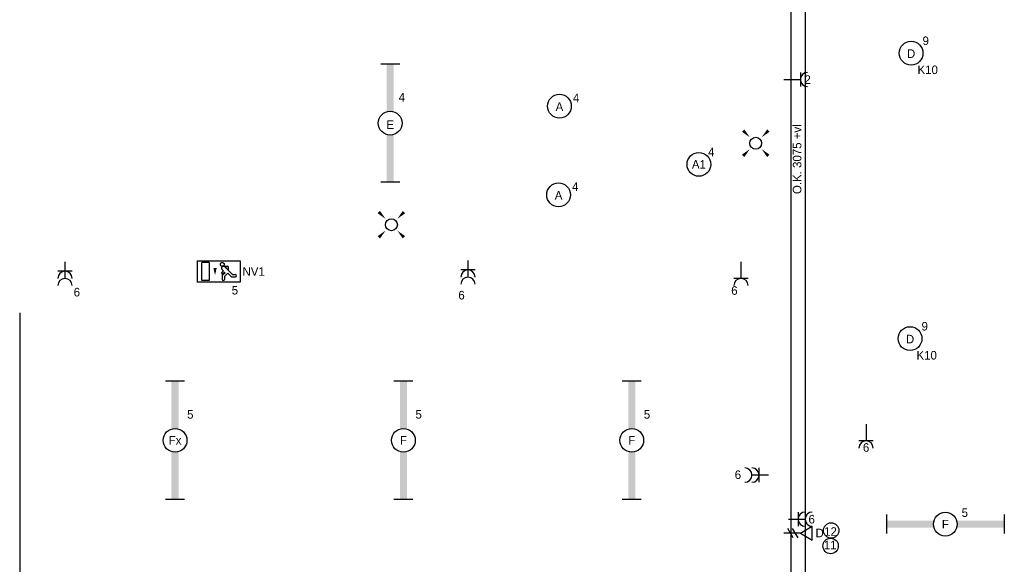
# Model space of a CAD drawing. Header units: millimetres. Extents: x -4918 to 66616, y -2793 to 36146.
# Tile 2 of 25: x -3008 to 7341, y 4232 to 9951. Entities that reach past the tile are written whole.
import ezdxf
from ezdxf.enums import TextEntityAlignment as Align

# ---------------------------------------------------------------- set-up
doc = ezdxf.new("R2010")
doc.units = ezdxf.units.MM
doc.header["$LTSCALE"] = 100
for name, color, linetype in [('EL6131--', 3, 'Continuous'), ('EL6222--', 3, 'Continuous'), ('EL6311--', 3, 'Continuous'), ('EL6350--', 3, 'Continuous'), ('EL6441--', 3, 'Continuous'), ('EM6131--', 1, 'Continuous')]:
    doc.layers.add(name, color=color, linetype=linetype)
doc.styles.add('BURO-018', font='BUROFONT.shx', dxfattribs={"height": 90})

# ---------------------------------------------------------------- blocks, each defined once
blk = doc.blocks.new('*U120')
at = {"color": 0, "ltscale": 10}
for p, q in [((0, 75, -2730), (9687, 75, -2730)), ((0, -75, -2730), (9687, -75, -2730))]:
    blk.add_line(p, q, dxfattribs=at)
at = {"layer": 'EM6131--', "color": 1, "style": 'BURO-018'}
blk.add_attdef('POSNR', text='', height=90, dxfattribs=at).set_placement((0, 0), align=Align.MIDDLE)
blk = doc.blocks.new('E00153')
at = {"color": 0, "linetype": 'Continuous'}
for p, q in [((-1.44, 7), (1.44, 7)), ((0, 4.5), (-1.44, 7)), ((0, 4.5), (1.44, 7)), ((0, 4.5), (0, 1)), ((-1, 4), (1, 2.85)), ((-1, 3), (1, 1.85))]:
    blk.add_line(p, q, dxfattribs=at)
at = {"color": 7, "style": 'BURO-018'}
for tag, p in [('COMMENT1', (-6, 12)), ('COMMENT2', (6, 12)), ('DATACOM1', (-6, 9)), ('DATACOM2', (6, 9))]:
    blk.add_attdef(tag, text='', height=1.8, dxfattribs=at).set_placement(p, align=Align.MIDDLE)
at = {"color": 0, "style": 'BURO-018'}
blk.add_attdef('TEXT1', text='', height=1.8, dxfattribs=at).set_placement((2.5, 6), align=Align.MIDDLE)
at = {"color": 0, "linetype": 'Continuous', "style": 'BURO-018', "flags": 1}
blk.add_attdef('ARTICLECODE', text='', height=1.8, dxfattribs=at).set_placement((0, 0), align=Align.MIDDLE)
blk = doc.blocks.new('E00411')
at = {"color": 0, "linetype": 'Continuous'}
blk.add_circle((0, 0), 1.25, dxfattribs=at)
for points in [[(-2.89, 2.4), (-2.4, 2.89), (-1.24, 1.24)], [(2.4, 2.89), (2.89, 2.4), (1.24, 1.24)], [(-2.4, -2.89), (-2.89, -2.4), (-1.24, -1.24)], [(2.89, -2.4), (2.4, -2.89), (1.24, -1.24)]]:
    blk.add_solid(points, dxfattribs=at)
at = {"color": 0, "linetype": 'Continuous', "style": 'BURO-018'}
blk.add_attdef('SWITCHCODE', text='', height=1.8, dxfattribs=at).set_placement((0, 4.64), align=Align.MIDDLE)
at = {"color": 0, "linetype": 'Continuous', "style": 'BURO-018', "flags": 1}
blk.add_attdef('ARTICLECODE', text='', height=1.8, dxfattribs=at).set_placement((0, 0), align=Align.MIDDLE)
blk = doc.blocks.new('111304')
at = {"color": 0, "linetype": 'Continuous'}
for p, q in [((-1.5, 4.5), (1.5, 4.5)), ((0, 1), (0, 4.5))]:
    blk.add_line(p, q, dxfattribs=at)
blk.add_arc((0, 6), 1.5, 180, 0, dxfattribs=at)
at = {"color": 0, "linetype": 'Continuous', "style": 'BURO-018'}
for tag, p in [('PANEL', (0, 11.5)), ('CIRCUIT', (0, 8.5)), ('SUBCIRCUIT', (4.5, 8.5))]:
    blk.add_attdef(tag, text='', height=1.8, dxfattribs=at).set_placement(p, align=Align.MIDDLE)
at = {"color": 0, "linetype": 'Continuous', "style": 'BURO-018', "flags": 1}
for tag, p in [('POWERCODE', (13, 8.5)), ('ARTICLECODE', (0, 0))]:
    blk.add_attdef(tag, text='', height=1.8, dxfattribs=at).set_placement(p, align=Align.MIDDLE)
blk = doc.blocks.new('111304A')
at = {"color": 0, "linetype": 'Continuous'}
for p, q in [((0, 1), (0, 4.5)), ((-1.5, 3), (1.5, 3))]:
    blk.add_line(p, q, dxfattribs=at)
for centre in [(0, 6), (0, 4.5)]:
    blk.add_arc(centre, 1.5, 180, 0, dxfattribs=at)
at = {"color": 0, "linetype": 'Continuous', "style": 'BURO-018'}
for tag, p in [('PANEL', (0, 11.5)), ('CIRCUIT', (0, 8.5)), ('SUBCIRCUIT', (4.5, 8.5))]:
    blk.add_attdef(tag, text='', height=1.8, dxfattribs=at).set_placement(p, align=Align.MIDDLE)
at = {"color": 0, "linetype": 'Continuous', "style": 'BURO-018', "flags": 1}
for tag, p in [('POWERCODE', (13, 8.5)), ('ARTICLECODE', (0, 0))]:
    blk.add_attdef(tag, text='', height=1.8, dxfattribs=at).set_placement(p, align=Align.MIDDLE)
blk = doc.blocks.new('1115C2J')
at = {"color": 0, "linetype": 'Continuous'}
for p, q in [((-4.5, 5.5), (4.5, 5.5)), ((-4.5, 1), (-4.5, 5.5)), ((-2.68, 4.35), (-3.52, 4.35)), ((-1.94, 3.61), (-2.68, 4.35)), ((-1.24, 4.31), (-1.94, 3.61)), ((-1.24, 4.31), (-1.24, 4.91)), ((-0.76, 4.11), (-0.76, 4.91)), ((2, 5.15), (3.5, 5.15)), ((2, 1.35), (2, 5.15)), ((3.5, 5.15), (3.5, 1.35)), ((4.5, 1), (4.5, 5.5)), ((-2.88, 3.87), (-3.52, 3.87)), ((-1.27, 2.26), (-2.88, 3.87)), ((-1.94, 2.93), (-2.04, 2.83)), ((-2.04, 2.83), (-2.04, 2.34)), ((-0.99, 2.14), (-1.84, 2.14)), ((-1.71, 2.7), (-1.72, 2.7)), ((-1.72, 2.7), (-1.72, 2.46)), ((-1.47, 2.46), (-1.72, 2.46)), ((-1.37, 3.5), (-0.76, 4.11)), ((-1.23, 3.35), (-1.37, 3.5)), ((-0.87, 3.71), (-1.23, 3.35)), ((-0.65, 3.49), (-1.01, 3.13)), ((-0.71, 2.83), (-1.01, 3.13)), ((4.5, 1), (-4.5, 1)), ((2, 1.35), (3.5, 1.35))]:
    blk.add_line(p, q, dxfattribs=at)
blk.add_lwpolyline([(0.75, 4, 0, 0.7, 0), (0.75, 2.5, 0.7, 0.7, 0)], format="xyseb", dxfattribs=at)
blk.add_circle((-0.76, 1.75), 0.4, dxfattribs=at)
for centre, radius, start, end in [((-3.52, 4.11), 0.24, 90, 270), ((-1, 4.91), 0.24, 0, 180), ((-1.84, 2.34), 0.2, 180, 270), ((-0.99, 2.54), 0.4, 225, 45), ((-0.76, 3.6), 0.16, 315, 135)]:
    blk.add_arc(centre, radius, start, end, dxfattribs=at)
at = {"color": 0, "linetype": 'Continuous', "style": 'BURO-018'}
for tag, p in [('PANEL', (0, 15.17)), ('CIRCUIT', (0, 12.17)), ('SUBCIRCUIT', (4.5, 12.17)), ('LIGHTFIXTURECODE', (0, 8))]:
    blk.add_attdef(tag, text='', height=1.8, dxfattribs=at).set_placement(p, align=Align.MIDDLE)
blk = doc.blocks.new('*U218')
at = {"color": 0}
for p, q in [((-12.4, 2), (-12.4, -2)), ((12.4, 2), (12.4, -2))]:
    blk.add_line(p, q, dxfattribs=at)
at = {"color": 0, "linetype": 'Continuous'}
blk.add_circle((0, 0), 2.5, dxfattribs=at)
at = {"color": 0}
for points in [[(-2.5, 0.75), (-12.4, 0.75), (-2.5, -0.75), (-12.4, -0.75)], [(2.5, 0.75), (12.4, 0.75), (2.5, -0.75), (12.4, -0.75)]]:
    blk.add_solid(points, dxfattribs=at)
at = {"color": 0, "linetype": 'Continuous', "style": 'BURO-018'}
for tag, p in [('PANEL', (0, 8)), ('CIRCUIT', (0, 5)), ('SUBCIRCUIT', (4.5, 5)), ('LIGHTFIXTURECODE', (0, 0)), ('SWITCHCODE', (4.5, -3))]:
    blk.add_attdef(tag, text='', height=1.8, dxfattribs=at).set_placement(p, align=Align.MIDDLE)
blk = doc.blocks.new('*U220')
at = {"color": 0}
for p, q in [((-12.4, 2), (-12.4, -2)), ((12.4, 2), (12.4, -2))]:
    blk.add_line(p, q, dxfattribs=at)
at = {"color": 0, "linetype": 'Continuous'}
blk.add_circle((0, 0), 2.5, dxfattribs=at)
at = {"color": 0}
for points in [[(-2.5, 0.75), (-12.4, 0.75), (-2.5, -0.75), (-12.4, -0.75)], [(2.5, 0.75), (12.4, 0.75), (2.5, -0.75), (12.4, -0.75)]]:
    blk.add_solid(points, dxfattribs=at)
at = {"color": 0, "linetype": 'Continuous', "style": 'BURO-018'}
for tag, p in [('PANEL', (0, 8)), ('CIRCUIT', (0, 5)), ('SUBCIRCUIT', (4.5, 5)), ('LIGHTFIXTURECODE', (0, 0)), ('SWITCHCODE', (4.5, -3))]:
    blk.add_attdef(tag, text='', height=1.8, dxfattribs=at).set_placement(p, align=Align.MIDDLE)
blk = doc.blocks.new('*U222')
at = {"color": 0}
for p, q in [((-12.4, 2), (-12.4, -2)), ((12.4, 2), (12.4, -2))]:
    blk.add_line(p, q, dxfattribs=at)
at = {"color": 0, "linetype": 'Continuous'}
blk.add_circle((0, 0), 2.5, dxfattribs=at)
at = {"color": 0}
for points in [[(-2.5, 0.75), (-12.4, 0.75), (-2.5, -0.75), (-12.4, -0.75)], [(2.5, 0.75), (12.4, 0.75), (2.5, -0.75), (12.4, -0.75)]]:
    blk.add_solid(points, dxfattribs=at)
at = {"color": 0, "linetype": 'Continuous', "style": 'BURO-018'}
for tag, p in [('PANEL', (0, 8)), ('CIRCUIT', (0, 5)), ('SUBCIRCUIT', (4.5, 5)), ('LIGHTFIXTURECODE', (0, 0)), ('SWITCHCODE', (4.5, -3))]:
    blk.add_attdef(tag, text='', height=1.8, dxfattribs=at).set_placement(p, align=Align.MIDDLE)
blk = doc.blocks.new('*U223')
at = {"color": 0}
for p, q in [((-12.4, 2), (-12.4, -2)), ((12.4, 2), (12.4, -2))]:
    blk.add_line(p, q, dxfattribs=at)
at = {"color": 0, "linetype": 'Continuous'}
blk.add_circle((0, 0), 2.5, dxfattribs=at)
at = {"color": 0}
for points in [[(-2.5, 0.75), (-12.4, 0.75), (-2.5, -0.75), (-12.4, -0.75)], [(2.5, 0.75), (12.4, 0.75), (2.5, -0.75), (12.4, -0.75)]]:
    blk.add_solid(points, dxfattribs=at)
at = {"color": 0, "linetype": 'Continuous', "style": 'BURO-018'}
for tag, p in [('PANEL', (0, 8)), ('CIRCUIT', (0, 5)), ('SUBCIRCUIT', (4.5, 5)), ('LIGHTFIXTURECODE', (0, 0)), ('SWITCHCODE', (4.5, -3))]:
    blk.add_attdef(tag, text='', height=1.8, dxfattribs=at).set_placement(p, align=Align.MIDDLE)
blk = doc.blocks.new('1115B3')
at = {"color": 0, "linetype": 'Continuous'}
blk.add_circle((0, 3.5), 2.5, dxfattribs=at)
at = {"color": 0, "linetype": 'Continuous', "style": 'BURO-018'}
for tag, p in [('PANEL', (0, 11.5)), ('CIRCUIT', (0, 8.5)), ('SUBCIRCUIT', (4.5, 8.5)), ('LIGHTFIXTURECODE', (0, 3.5)), ('SWITCHCODE', (4.5, 2.5))]:
    blk.add_attdef(tag, text='', height=1.8, dxfattribs=at).set_placement(p, align=Align.MIDDLE)
blk = doc.blocks.new('*U226')
at = {"color": 0}
for p, q in [((-12.4, 2), (-12.4, -2)), ((12.4, 2), (12.4, -2))]:
    blk.add_line(p, q, dxfattribs=at)
at = {"color": 0, "linetype": 'Continuous'}
blk.add_circle((0, 0), 2.5, dxfattribs=at)
at = {"color": 0}
for points in [[(-2.5, 0.75), (-12.4, 0.75), (-2.5, -0.75), (-12.4, -0.75)], [(2.5, 0.75), (12.4, 0.75), (2.5, -0.75), (12.4, -0.75)]]:
    blk.add_solid(points, dxfattribs=at)
at = {"color": 0, "linetype": 'Continuous', "style": 'BURO-018'}
for tag, p in [('PANEL', (0, 8)), ('CIRCUIT', (0, 5)), ('SUBCIRCUIT', (4.5, 5)), ('LIGHTFIXTURECODE', (0, 0)), ('SWITCHCODE', (4.5, -3))]:
    blk.add_attdef(tag, text='', height=1.8, dxfattribs=at).set_placement(p, align=Align.MIDDLE)

msp = doc.modelspace()

# ---------------------------------------------------------------- linework, layer by layer
at = {"color": 6}
msp.add_line((-3008, 6872), (-3008, 3675), dxfattribs=at)
at = {"layer": 'EL6441--', "color": 7}
for centre in [(5521, 4587), (5515, 4425)]:
    msp.add_circle(centre, 81.3, dxfattribs=at)

# ---------------------------------------------------------------- block references
at = {"layer": 'EL6131--', "color": 7, "rotation": 270}
msp.add_blockref('*U120', (5172, 10116, 2730), dxfattribs=at)
at = {"layer": 'EL6222--', "color": 4, "linetype": 'Continuous'}
ref = msp.add_blockref('111304', (4973, 9323), dxfattribs=dict(at, xscale=50, yscale=50, zscale=50, rotation=270))
ref.add_attrib('CIRCUIT', '2', dxfattribs={"layer": '0', "color": 1, "linetype": 'Continuous', "height": 90, "style": 'BURO-018'}).set_placement((5273, 9323), align=Align.MIDDLE)
ref = msp.add_blockref('111304A', (-2532, 7459), dxfattribs=dict(at, xscale=50, yscale=50, zscale=50, rotation=180))
ref.add_attrib('CIRCUIT', '6', dxfattribs={"layer": '0', "color": 1, "linetype": 'Continuous', "height": 90, "style": 'BURO-018'}).set_placement((-2407, 7090), align=Align.MIDDLE)
ref = msp.add_blockref('111304A', (1703, 7473), dxfattribs=dict(at, xscale=50, yscale=50, zscale=50, rotation=180))
ref.add_attrib('CIRCUIT', '6', dxfattribs={"layer": '0', "color": 1, "linetype": 'Continuous', "height": 90, "style": 'BURO-018'}).set_placement((1636, 7058), align=Align.MIDDLE)
ref = msp.add_blockref('111304', (4573, 7459), dxfattribs=dict(at, xscale=50, yscale=50, zscale=50, rotation=180))
ref.add_attrib('CIRCUIT', '6', dxfattribs={"layer": '0', "color": 1, "linetype": 'Continuous', "height": 90, "style": 'BURO-018'}).set_placement((4504, 7107), align=Align.MIDDLE)
ref = msp.add_blockref('111304', (5888, 5753), dxfattribs=dict(at, xscale=50, yscale=50, zscale=50, rotation=180))
ref.add_attrib('CIRCUIT', '6', dxfattribs={"layer": '0', "color": 1, "linetype": 'Continuous', "height": 90, "style": 'BURO-018'}).set_placement((5888, 5459), align=Align.MIDDLE)
ref = msp.add_blockref('111304A', (4913, 5169), dxfattribs=dict(at, xscale=50.00000000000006, yscale=50.00000000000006, zscale=50.00000000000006, rotation=90.00000000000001))
ref.add_attrib('CIRCUIT', '6', dxfattribs={"layer": '0', "color": 1, "linetype": 'Continuous', "height": 90, "style": 'BURO-018'}).set_placement((4541, 5173), align=Align.MIDDLE)
ref = msp.add_blockref('111304A', (5023, 4706), dxfattribs=dict(at, xscale=50, yscale=50, zscale=50, rotation=270))
ref.add_attrib('CIRCUIT', '6', dxfattribs={"layer": '0', "color": 1, "linetype": 'Continuous', "height": 90, "style": 'BURO-018'}).set_placement((5316, 4706), align=Align.MIDDLE)
at = {"layer": 'EL6311--', "color": 4, "linetype": 'Continuous'}
ref = msp.add_blockref('1115B3', (6361, 9425), dxfattribs=dict(at, xscale=50, yscale=50, zscale=50))
ref.add_attrib('CIRCUIT', '9', dxfattribs={"layer": '0', "color": 1, "linetype": 'Continuous', "height": 90, "style": 'BURO-018'}).set_placement((6515, 9730), align=Align.MIDDLE)
ref.add_attrib('LIGHTFIXTURECODE', 'D', dxfattribs={"layer": '0', "color": 1, "linetype": 'Continuous', "height": 90, "style": 'BURO-018'}).set_placement((6361, 9595), align=Align.MIDDLE)
ref.add_attrib('SWITCHCODE', 'K10', dxfattribs={"layer": '0', "color": 1, "linetype": 'Continuous', "height": 90, "style": 'BURO-018'}).set_placement((6536, 9425), align=Align.MIDDLE)
ref = msp.add_blockref('*U223', (886, 8865), dxfattribs=dict(at, xscale=50, yscale=50, zscale=50, rotation=270))
ref.add_attrib('CIRCUIT', '4', dxfattribs={"layer": '0', "color": 1, "linetype": 'Continuous', "height": 90, "style": 'BURO-018'}).set_placement((1009, 9137), align=Align.MIDDLE)
ref.add_attrib('LIGHTFIXTURECODE', 'E', dxfattribs={"layer": '0', "color": 1, "linetype": 'Continuous', "height": 90, "style": 'BURO-018'}).set_placement((886, 8848), align=Align.MIDDLE)
ref = msp.add_blockref('1115B3', (2665, 8868), dxfattribs=dict(at, xscale=50, yscale=50, zscale=50))
ref.add_attrib('CIRCUIT', '4', dxfattribs={"layer": '0', "color": 1, "linetype": 'Continuous', "height": 90, "style": 'BURO-018'}).set_placement((2840, 9130), align=Align.MIDDLE)
ref.add_attrib('LIGHTFIXTURECODE', 'A', dxfattribs={"layer": '0', "color": 1, "linetype": 'Continuous', "height": 90, "style": 'BURO-018'}).set_placement((2665, 9038), align=Align.MIDDLE)
at = {"layer": 'EL6311--', "color": 4, "linetype": 'Continuous', "xscale": 50, "yscale": 50, "zscale": 50}
for p in [(4728, 8654), (899, 7798)]:
    msp.add_blockref('E00411', p, dxfattribs=at)
at = {"layer": 'EL6311--', "color": 4, "linetype": 'Continuous'}
ref = msp.add_blockref('1115B3', (4131, 8257), dxfattribs=dict(at, xscale=50, yscale=50, zscale=50))
ref.add_attrib('CIRCUIT', '4', dxfattribs={"layer": '0', "color": 1, "linetype": 'Continuous', "height": 90, "style": 'BURO-018'}).set_placement((4260, 8562), align=Align.MIDDLE)
ref.add_attrib('LIGHTFIXTURECODE', 'A1', dxfattribs={"layer": '0', "color": 1, "linetype": 'Continuous', "height": 90, "style": 'BURO-018'}).set_placement((4131, 8432), align=Align.MIDDLE)
ref = msp.add_blockref('1115B3', (2656, 7937), dxfattribs=dict(at, xscale=50, yscale=50, zscale=50))
ref.add_attrib('CIRCUIT', '4', dxfattribs={"layer": '0', "color": 1, "linetype": 'Continuous', "height": 90, "style": 'BURO-018'}).set_placement((2831, 8198), align=Align.MIDDLE)
ref.add_attrib('LIGHTFIXTURECODE', 'A', dxfattribs={"layer": '0', "color": 1, "linetype": 'Continuous', "height": 90, "style": 'BURO-018'}).set_placement((2656, 8107), align=Align.MIDDLE)
ref = msp.add_blockref('1115B3', (6350, 6427), dxfattribs=dict(at, xscale=50, yscale=50, zscale=50))
ref.add_attrib('CIRCUIT', '9', dxfattribs={"layer": '0', "color": 1, "linetype": 'Continuous', "height": 90, "style": 'BURO-018'}).set_placement((6504, 6732), align=Align.MIDDLE)
ref.add_attrib('LIGHTFIXTURECODE', 'D', dxfattribs={"layer": '0', "color": 1, "linetype": 'Continuous', "height": 90, "style": 'BURO-018'}).set_placement((6350, 6597), align=Align.MIDDLE)
ref.add_attrib('SWITCHCODE', 'K10', dxfattribs={"layer": '0', "color": 1, "linetype": 'Continuous', "height": 90, "style": 'BURO-018'}).set_placement((6525, 6427), align=Align.MIDDLE)
ref = msp.add_blockref('*U220', (-1375, 5534), dxfattribs=dict(at, xscale=50, yscale=50, zscale=50, rotation=270))
ref.add_attrib('CIRCUIT', '5', dxfattribs={"layer": '0', "color": 1, "linetype": 'Continuous', "height": 90, "style": 'BURO-018'}).set_placement((-1215, 5806), align=Align.MIDDLE)
ref.add_attrib('LIGHTFIXTURECODE', 'Fx', dxfattribs={"layer": '0', "color": 1, "linetype": 'Continuous', "height": 90, "style": 'BURO-018'}).set_placement((-1375, 5534), align=Align.MIDDLE)
ref = msp.add_blockref('*U218', (1025, 5534), dxfattribs=dict(at, xscale=50, yscale=50, zscale=50, rotation=270))
ref.add_attrib('CIRCUIT', '5', dxfattribs={"layer": '0', "color": 1, "linetype": 'Continuous', "height": 90, "style": 'BURO-018'}).set_placement((1185, 5806), align=Align.MIDDLE)
ref.add_attrib('LIGHTFIXTURECODE', 'F', dxfattribs={"layer": '0', "color": 1, "linetype": 'Continuous', "height": 90, "style": 'BURO-018'}).set_placement((1025, 5534), align=Align.MIDDLE)
ref = msp.add_blockref('*U222', (3425, 5534), dxfattribs=dict(at, xscale=50, yscale=50, zscale=50, rotation=270))
ref.add_attrib('CIRCUIT', '5', dxfattribs={"layer": '0', "color": 1, "linetype": 'Continuous', "height": 90, "style": 'BURO-018'}).set_placement((3585, 5806), align=Align.MIDDLE)
ref.add_attrib('LIGHTFIXTURECODE', 'F', dxfattribs={"layer": '0', "color": 1, "linetype": 'Continuous', "height": 90, "style": 'BURO-018'}).set_placement((3425, 5534), align=Align.MIDDLE)
ref = msp.add_blockref('*U226', (6721, 4654), dxfattribs=dict(at, xscale=50, yscale=50, zscale=50))
ref.add_attrib('CIRCUIT', '5', dxfattribs={"layer": '0', "color": 1, "linetype": 'Continuous', "height": 90, "style": 'BURO-018'}).set_placement((6926, 4774), align=Align.MIDDLE)
ref.add_attrib('LIGHTFIXTURECODE', 'F', dxfattribs={"layer": '0', "color": 1, "linetype": 'Continuous', "height": 90, "style": 'BURO-018'}).set_placement((6721, 4654), align=Align.MIDDLE)
at = {"layer": 'EL6350--', "color": 4, "linetype": 'Continuous'}
ref = msp.add_blockref('1115C2J', (-917, 7469), dxfattribs=dict(at, xscale=50, yscale=50, zscale=50, rotation=180))
ref.add_attrib('CIRCUIT', '5', dxfattribs={"layer": '0', "color": 1, "linetype": 'Continuous', "height": 90, "style": 'BURO-018'}).set_placement((-746, 7110), align=Align.MIDDLE)
ref.add_attrib('LIGHTFIXTURECODE', 'NV1', dxfattribs={"layer": '0', "color": 1, "linetype": 'Continuous', "height": 90, "style": 'BURO-018'}).set_placement((-549, 7307), align=Align.MIDDLE)
at = {"layer": 'EL6441--', "color": 7, "linetype": 'Continuous'}
ref = msp.add_blockref('E00153', (4973, 4559), dxfattribs=dict(at, xscale=-50, yscale=50, zscale=50, rotation=270))
ref.add_attrib('COMMENT1', '11', dxfattribs={"layer": '0', "color": 1, "linetype": 'Continuous', "height": 90, "style": 'BURO-018'}).set_placement((5510, 4434), align=Align.MIDDLE)
ref.add_attrib('COMMENT2', '12', dxfattribs={"layer": '0', "color": 1, "linetype": 'Continuous', "height": 90, "style": 'BURO-018'}).set_placement((5514, 4577), align=Align.MIDDLE)
ref.add_attrib('TEXT1', 'D', dxfattribs={"layer": '0', "color": 1, "linetype": 'Continuous', "height": 90, "style": 'BURO-018'}).set_placement((5400, 4561), align=Align.MIDDLE)

# ---------------------------------------------------------------- texts
at = {"layer": 'EL6131--', "color": 7, "style": 'BURO-018'}
msp.add_text('O.K. 3075 +vl', height=90, rotation=90, dxfattribs=at).set_placement((5208, 8120, 2870))

doc.saveas('drawing.dxf')
